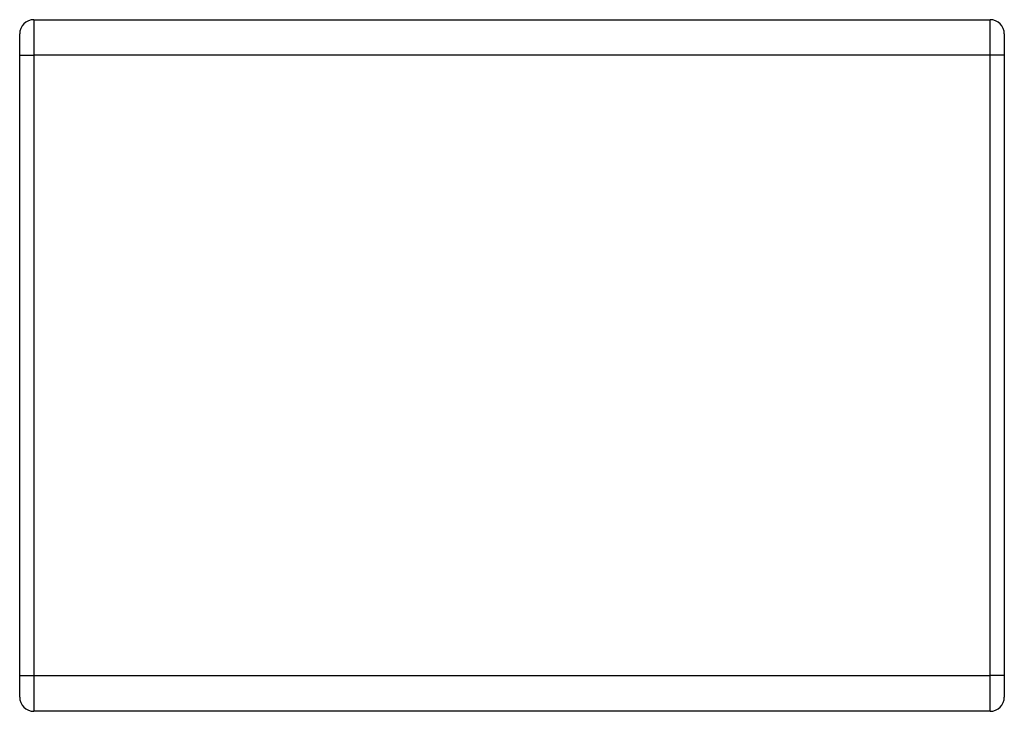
# Model space of a CAD drawing. Extents: x 0 to 139, y 0 to 177.
import ezdxf

# ---------------------------------------------------------------- set-up
doc = ezdxf.new("R2010")
doc.units = 0
doc.layers.get('0').update_dxf_attribs({"linetype": 'CONTINUOUS'})

msp = doc.modelspace()

# ---------------------------------------------------------------- linework, layer by layer
at = {"color": 7, "linetype": 'CONTINUOUS'}
for p, q in [((70.515, 176.853), (70.515, 174.353)), ((70.515, 176.853), (137.515, 176.853)), ((137.515, 174.353), (137.515, 176.853)), ((69.515, 174.353), (69.515, 175.853)), ((138.515, 175.853), (138.515, 174.353)), ((69.515, 174.353), (70.515, 174.353)), ((69.515, 130.853), (69.515, 174.353)), ((70.515, 174.353), (70.515, 130.853)), ((137.515, 174.353), (70.515, 174.353)), ((137.515, 130.853), (137.515, 174.353)), ((138.515, 174.353), (137.515, 174.353)), ((138.515, 174.353), (138.515, 130.853)), ((69.515, 130.853), (70.515, 130.853)), ((69.515, 129.353), (69.515, 130.853)), ((70.515, 130.853), (70.515, 128.353)), ((70.515, 130.853), (137.515, 130.853)), ((137.515, 128.353), (137.515, 130.853)), ((138.515, 130.853), (137.515, 130.853)), ((138.515, 130.853), (138.515, 129.353)), ((137.515, 128.353), (70.515, 128.353))]:
    msp.add_line(p, q, dxfattribs=at)
for centre, start, end in [((70.515, 175.853), 90, 180), ((137.515, 175.853), 0, 90), ((70.515, 129.353), 180, 270), ((137.515, 129.353), 270, 0)]:
    msp.add_arc(centre, 1, start, end, dxfattribs=at)

doc.saveas('drawing.dxf')
